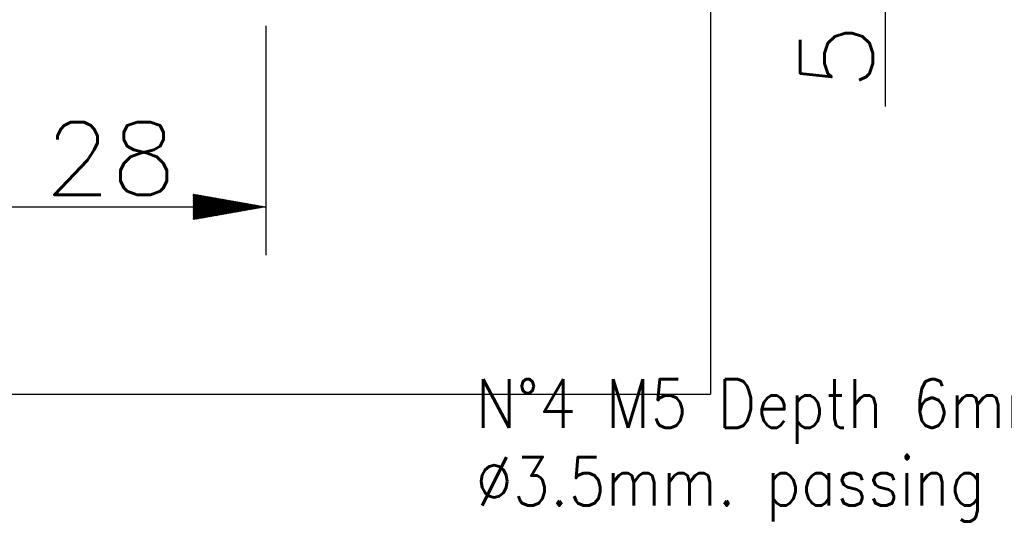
# Model space of a CAD drawing. Header units: millimetres. Extents: x 4 to 205, y 5 to 292.
# Tile 96 of 106: x 119 to 160, y 220 to 242. Entities that reach past the tile are written whole.
import ezdxf

# ---------------------------------------------------------------- set-up
doc = ezdxf.new("R2010")
doc.units = ezdxf.units.MM
doc.layers.add('1', color=7, linetype='CONTINUOUS')
doc.styles.add('DEFAULT', font='simplex.shx')

# ---------------------------------------------------------------- blocks, each defined once
blk = doc.blocks.new('LABLE3D_2')
at = {"layer": '1', "color": 172, "linetype": 'CONTINUOUS'}
for p in [(126.510328, 190.188855), (137.327108, 219.57971)]:
    blk.add_line(p, (130.327108, 219.57971), dxfattribs=at)
at = {"layer": '1', "color": 27, "linetype": 'CONTINUOUS'}
blk.add_solid([(126.510328, 190.188855), (126.372096, 193.231995), (127.421249, 193.095753), (126.510328, 190.188855)], dxfattribs=at)
at = {"layer": '1', "color": 87, "linetype": 'CONTINUOUS', "insert": (137.702108, 220.97971), "char_height": 2, "attachment_point": 7, "line_spacing_factor": 0.963855, "style": 'DEFAULT'}
blk.add_mtext('\\W00.896;N°4 M5 Depth 6mm.\\P%%c3.5mm. passing holes ', dxfattribs=at)

msp = doc.modelspace()

# ---------------------------------------------------------------- hatches: boundary and pattern name
at = {"layer": '1', "linetype": 'CONTINUOUS'}
h = msp.add_hatch(dxfattribs=at)
h.set_pattern_fill('ANSI31', color=27, scale=0.02, angle=45, style=0, pattern_type=0)
h.set_pattern_definition([(45, (0, 0), (-0.0141421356, 0.0141421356), [])])
h.paths.add_polyline_path([(129.028, 233.985), (126.028, 233.456), (126.028, 234.514)], flags=0)

# ---------------------------------------------------------------- linework, layer by layer
at = {"layer": '1', "color": 251, "linetype": 'CONTINUOUS'}
for p in [(147.407, 267.168), (85.347, 226.251)]:
    msp.add_line(p, (147.407, 226.251), dxfattribs=at)
at = {"layer": '1', "color": 27, "linetype": 'CONTINUOUS'}
for p, q in [((154.614, 254.967), (154.614, 238.125)), ((115.028, 233.985), (129.028, 233.985))]:
    msp.add_line(p, q, dxfattribs=at)
at = {"layer": '1', "color": 152, "linetype": 'CONTINUOUS'}
msp.add_line((129.028, 241.467), (129.028, 231.985), dxfattribs=at)

# ---------------------------------------------------------------- block references
at = {"layer": '1', "color": 27, "linetype": 'CONTINUOUS'}
msp.add_blockref('LABLE3D_2', (0, 0), dxfattribs=at)

# ---------------------------------------------------------------- texts
at = {"layer": '1', "color": 87, "linetype": 'CONTINUOUS', "insert": (154.114, 238.8), "char_height": 3, "attachment_point": 7, "rotation": 90, "line_spacing_factor": 1.204819, "style": 'DEFAULT'}
msp.add_mtext('\\W01.081;5 ', dxfattribs=at)
at = {"layer": '1', "color": 87, "linetype": 'CONTINUOUS', "insert": (119.883, 234.485), "char_height": 3, "attachment_point": 7, "line_spacing_factor": 1.204819, "style": 'DEFAULT'}
msp.add_mtext('\\W01.064;28 ', dxfattribs=at)

doc.saveas('drawing.dxf')
